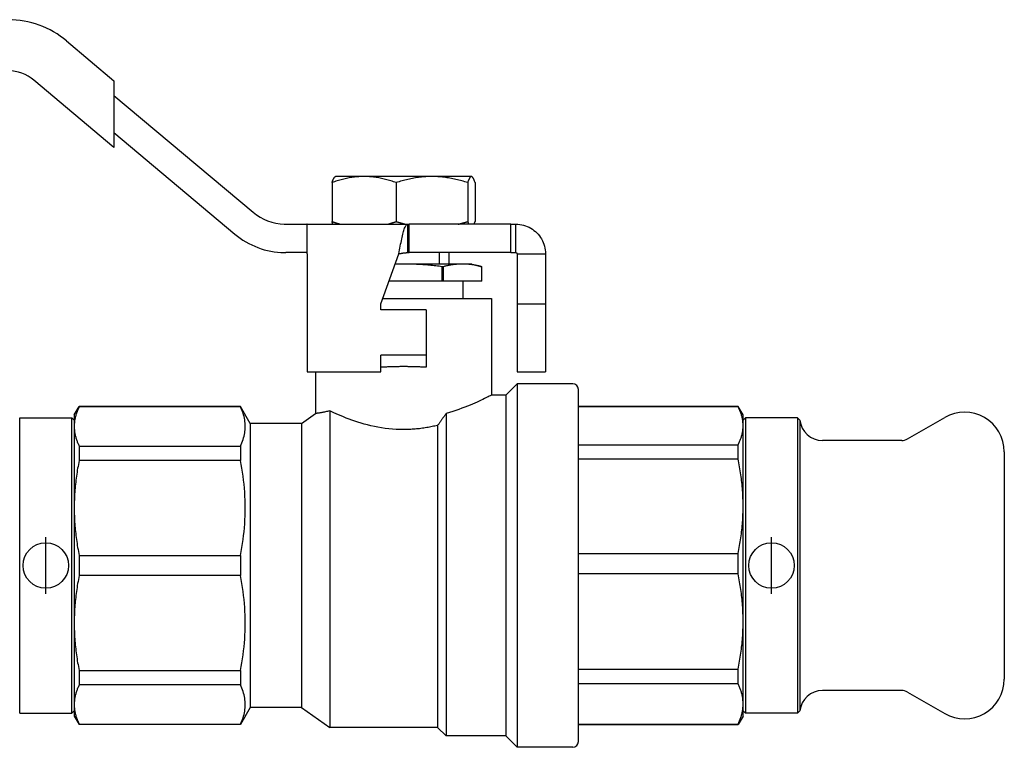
# Model space of a CAD drawing. Header units: millimetres. Extents: x 48 to 3580, y 53 to 351.
# Tile 2 of 4: x 290 to 376, y 205 to 269. Entities that reach past the tile are written whole.
import ezdxf

# ---------------------------------------------------------------- set-up
doc = ezdxf.new("R2010")
doc.units = ezdxf.units.MM
doc.layers.add('DETAIL', color=2, linetype='Continuous')
doc.layers.add('ORIGIN', color=6, linetype='Continuous')

msp = doc.modelspace()

# ---------------------------------------------------------------- linework, layer by layer
at = {"layer": 'DETAIL'}
for p, q in [((293.672, 267.125), (297.838, 263.63)), ((297.838, 257.755), (290.78, 263.678)), ((297.838, 263.63), (297.838, 262.324)), ((297.838, 262.324), (310.083, 252.049)), ((297.838, 262.324), (297.838, 259.061)), ((297.838, 259.061), (308.476, 250.134)), ((297.838, 259.061), (297.838, 257.755)), ((317.338, 255.196), (317.311, 255.181)), ((319.863, 255.196), (317.338, 255.196)), ((325.836, 255.196), (319.863, 255.196)), ((329.311, 255.196), (325.836, 255.196)), ((329.311, 255.196), (329.338, 255.196)), ((329.338, 255.196), (329.364, 255.181)), ((317.039, 254.661), (317.039, 251.232)), ((322.687, 254.661), (322.687, 251.232)), ((328.986, 254.661), (328.986, 251.232)), ((329.637, 254.661), (329.637, 251.232)), ((312.976, 250.996), (314.835, 250.996)), ((314.835, 250.996), (323.689, 250.996)), ((314.835, 250.996), (314.835, 249.071)), ((314.838, 248.396), (314.838, 250.989)), ((323.689, 250.996), (323.838, 250.996)), ((323.689, 250.996), (323.689, 249.746)), ((332.785, 250.996), (323.838, 250.996)), ((323.838, 248.496), (323.838, 250.996)), ((332.785, 250.996), (333.238, 250.996)), ((332.785, 248.496), (332.785, 250.996)), ((333.238, 249.746), (333.238, 250.996)), ((323.689, 249.746), (323.689, 248.496)), ((333.238, 248.496), (333.238, 249.746)), ((314.835, 249.071), (314.835, 248.496)), ((314.835, 248.496), (312.976, 248.496)), ((314.838, 248.396), (314.838, 237.997)), ((321.338, 243.997), (322.924, 248.396)), ((323.689, 248.496), (323.838, 248.496)), ((332.785, 248.496), (323.838, 248.496)), ((327.338, 248.496), (327.338, 247.496)), ((332.785, 248.496), (333.238, 248.496)), ((333.338, 248.396), (334.588, 248.396)), ((333.338, 248.396), (333.338, 243.997)), ((334.588, 248.396), (335.838, 248.396)), ((335.838, 248.396), (335.838, 243.997)), ((323.338, 247.496), (322.599, 247.496)), ((328.534, 247.496), (323.338, 247.496)), ((326.745, 245.996), (326.745, 247.255)), ((326.83, 247.255), (326.745, 247.255)), ((326.83, 247.255), (326.83, 245.996)), ((329.338, 247.496), (328.534, 247.496)), ((329.338, 247.496), (330.238, 247.255)), ((330.237, 245.996), (330.237, 247.255)), ((330.238, 247.255), (330.237, 247.255)), ((330.238, 245.996), (330.238, 247.255)), ((326.745, 245.996), (322.059, 245.996)), ((326.83, 245.996), (326.745, 245.996)), ((330.237, 245.996), (326.83, 245.996)), ((328.588, 244.463), (328.588, 245.996)), ((330.238, 245.996), (330.237, 245.996)), ((321.338, 243.463), (321.338, 243.997)), ((321.506, 244.463), (331.088, 244.463)), ((331.088, 244.463), (331.088, 235.963)), ((333.338, 243.997), (335.838, 243.997)), ((333.338, 243.997), (333.338, 237.997)), ((335.838, 243.997), (335.838, 237.997)), ((325.338, 243.463), (321.338, 243.463)), ((325.338, 243.463), (325.338, 239.463)), ((321.338, 237.997), (321.338, 239.463)), ((325.338, 239.463), (321.338, 239.463)), ((325.338, 239.463), (325.338, 238.408)), ((314.838, 237.997), (321.338, 237.997)), ((315.588, 237.997), (315.588, 234.339)), ((333.338, 237.997), (335.838, 237.997)), ((332.338, 235.963), (333.338, 236.963)), ((333.338, 236.963), (333.338, 204.963)), ((338.238, 236.963), (333.338, 236.963)), ((332.338, 235.963), (331.088, 235.963)), ((332.338, 235.963), (332.338, 205.963)), ((338.738, 205.463), (338.738, 236.463)), ((294.338, 234.213), (294.771, 234.963)), ((294.771, 234.963), (294.771, 234.935)), ((308.972, 234.963), (294.771, 234.963)), ((308.972, 234.963), (308.972, 234.935)), ((309.838, 233.463), (308.972, 234.963)), ((338.738, 234.963), (352.805, 234.963)), ((352.805, 234.944), (352.805, 234.963)), ((353.238, 234.213), (352.805, 234.963)), ((294.338, 234.213), (294.338, 233.205)), ((308.972, 234.935), (294.771, 234.935)), ((314.338, 233.463), (315.588, 234.339)), ((316.837, 234.574), (316.837, 206.713)), ((327.088, 234.343), (327.088, 205.963)), ((352.805, 234.944), (338.738, 234.944)), ((353.238, 233.264), (353.238, 234.213)), ((289.538, 207.963), (289.538, 233.963)), ((289.538, 233.963), (294.138, 233.963)), ((294.138, 207.963), (294.138, 233.963)), ((294.338, 233.763), (294.138, 233.963)), ((309.838, 233.463), (309.838, 208.463)), ((314.338, 233.463), (309.838, 233.463)), ((314.338, 233.463), (314.338, 208.463)), ((326.338, 233.292), (326.338, 206.713)), ((353.238, 233.763), (353.438, 233.963)), ((353.238, 226.177), (353.238, 233.264)), ((353.438, 233.963), (353.438, 207.963)), ((358.038, 233.963), (353.438, 233.963)), ((358.038, 233.963), (358.038, 207.963)), ((358.238, 233.763), (358.038, 233.963)), ((358.238, 233.763), (358.238, 208.163)), ((367.702, 232.097), (370.988, 233.995)), ((294.338, 233.205), (294.338, 226.034)), ((338.738, 231.583), (352.805, 231.583)), ((352.805, 230.334), (352.805, 231.583)), ((367.202, 231.963), (360.228, 231.963)), ((294.771, 231.475), (308.972, 231.475)), ((294.771, 231.475), (294.771, 230.211)), ((308.972, 231.475), (308.972, 230.211)), ((376.238, 230.963), (376.238, 210.963)), ((308.972, 230.211), (294.771, 230.211)), ((352.805, 230.334), (338.738, 230.334)), ((294.338, 226.034), (294.338, 215.893)), ((353.238, 216.037), (353.238, 226.177)), ((338.738, 222.021), (352.805, 222.021)), ((352.805, 220.234), (352.805, 222.021)), ((294.771, 221.857), (308.972, 221.857)), ((294.771, 221.857), (294.771, 220.07)), ((308.972, 221.857), (308.972, 220.07)), ((352.805, 220.234), (338.738, 220.234)), ((308.972, 220.07), (294.771, 220.07)), ((294.338, 215.893), (294.338, 208.722)), ((353.238, 208.782), (353.238, 216.037)), ((294.771, 211.716), (308.972, 211.716)), ((294.771, 211.716), (294.771, 210.452)), ((308.972, 211.716), (308.972, 210.452)), ((338.738, 211.84), (352.805, 211.84)), ((352.805, 210.561), (352.805, 211.84)), ((308.972, 210.452), (294.771, 210.452)), ((352.805, 210.561), (338.738, 210.561)), ((367.202, 209.963), (360.228, 209.963)), ((367.702, 209.829), (370.988, 207.932)), ((294.338, 208.163), (294.138, 207.963)), ((294.338, 208.722), (294.338, 207.713)), ((309.838, 208.463), (308.972, 206.963)), ((314.338, 208.463), (309.838, 208.463)), ((314.338, 208.463), (316.837, 206.713)), ((353.238, 207.713), (353.238, 208.782)), ((353.238, 208.163), (353.438, 207.963)), ((358.238, 208.163), (358.038, 207.963)), ((289.538, 207.963), (294.138, 207.963)), ((294.338, 207.713), (294.771, 206.963)), ((353.238, 207.713), (352.805, 206.963)), ((358.038, 207.963), (353.438, 207.963)), ((294.771, 206.992), (308.972, 206.992)), ((294.771, 206.992), (294.771, 206.963)), ((308.972, 206.963), (294.771, 206.963)), ((308.972, 206.992), (308.972, 206.963)), ((326.338, 206.713), (316.837, 206.713)), ((326.338, 206.713), (327.088, 205.963)), ((338.738, 207.004), (352.805, 207.004)), ((338.738, 206.963), (352.805, 206.963)), ((352.805, 206.963), (352.805, 207.004)), ((332.338, 205.963), (327.088, 205.963)), ((332.338, 205.963), (333.338, 204.963)), ((338.238, 204.963), (333.338, 204.963))]:
    msp.add_line(p, q, dxfattribs=at)
at = {"layer": 'DETAIL', "flags": 128}
for points in [[(319.863, 255.196), (319.743, 255.195), (319.624, 255.192), (319.505, 255.187), (319.386, 255.18), (319.267, 255.17), (319.148, 255.159), (319.029, 255.146), (318.91, 255.131), (318.792, 255.114), (318.673, 255.095), (318.555, 255.074), (318.437, 255.052), (318.319, 255.028), (318.202, 255.002), (318.084, 254.974), (317.967, 254.945), (317.85, 254.915), (317.733, 254.882), (317.617, 254.849), (317.501, 254.814), (317.385, 254.777), (317.269, 254.74), (317.154, 254.701), (317.039, 254.661)], [(317.039, 254.661), (317.05, 254.694), (317.061, 254.727), (317.072, 254.76), (317.083, 254.791), (317.095, 254.821), (317.106, 254.85), (317.117, 254.878), (317.128, 254.905), (317.14, 254.932), (317.151, 254.957), (317.162, 254.98), (317.174, 255.003), (317.185, 255.025), (317.196, 255.045), (317.208, 255.065), (317.219, 255.083), (317.231, 255.1), (317.242, 255.115), (317.253, 255.129), (317.265, 255.142), (317.276, 255.154), (317.288, 255.164), (317.299, 255.173), (317.311, 255.181)], [(322.687, 254.661), (322.572, 254.7), (322.457, 254.739), (322.342, 254.777), (322.227, 254.813), (322.111, 254.848), (321.994, 254.881), (321.878, 254.914), (321.761, 254.944), (321.644, 254.973), (321.526, 255.001), (321.409, 255.027), (321.291, 255.051), (321.172, 255.074), (321.054, 255.095), (320.935, 255.114), (320.817, 255.131), (320.698, 255.146), (320.579, 255.16), (320.459, 255.171), (320.34, 255.18), (320.221, 255.187), (320.101, 255.192), (319.982, 255.195), (319.863, 255.196)], [(325.836, 255.196), (325.702, 255.195), (325.569, 255.192), (325.436, 255.187), (325.303, 255.18), (325.17, 255.17), (325.037, 255.159), (324.905, 255.146), (324.773, 255.13), (324.641, 255.113), (324.509, 255.095), (324.377, 255.074), (324.246, 255.051), (324.114, 255.027), (323.983, 255.002), (323.853, 254.974), (323.722, 254.945), (323.592, 254.915), (323.462, 254.883), (323.332, 254.849), (323.202, 254.814), (323.073, 254.777), (322.944, 254.74), (322.815, 254.701), (322.687, 254.661)], [(328.986, 254.661), (328.857, 254.701), (328.728, 254.74), (328.598, 254.778), (328.469, 254.814), (328.339, 254.849), (328.21, 254.882), (328.08, 254.914), (327.95, 254.945), (327.819, 254.974), (327.689, 255.001), (327.558, 255.027), (327.427, 255.051), (327.296, 255.074), (327.164, 255.094), (327.032, 255.113), (326.901, 255.13), (326.768, 255.145), (326.636, 255.159), (326.503, 255.17), (326.37, 255.18), (326.237, 255.187), (326.104, 255.192), (325.97, 255.195), (325.836, 255.196)], [(329.311, 255.196), (329.297, 255.195), (329.283, 255.192), (329.27, 255.187), (329.256, 255.18), (329.242, 255.17), (329.229, 255.159), (329.215, 255.146), (329.201, 255.13), (329.188, 255.113), (329.174, 255.095), (329.16, 255.074), (329.147, 255.051), (329.133, 255.027), (329.12, 255.002), (329.106, 254.974), (329.093, 254.945), (329.079, 254.915), (329.066, 254.883), (329.052, 254.849), (329.039, 254.814), (329.025, 254.777), (329.012, 254.74), (328.999, 254.701), (328.986, 254.661)], [(329.637, 254.661), (329.623, 254.701), (329.61, 254.74), (329.597, 254.778), (329.583, 254.814), (329.57, 254.849), (329.556, 254.882), (329.543, 254.914), (329.53, 254.945), (329.516, 254.974), (329.503, 255.001), (329.489, 255.027), (329.476, 255.051), (329.462, 255.074), (329.448, 255.094), (329.435, 255.113), (329.421, 255.13), (329.407, 255.145), (329.394, 255.159), (329.38, 255.17), (329.366, 255.18), (329.353, 255.187), (329.339, 255.192), (329.325, 255.195), (329.311, 255.196)], [(317.125, 250.996), (317.121, 251.005), (317.117, 251.014), (317.114, 251.023), (317.11, 251.032), (317.107, 251.041), (317.103, 251.05), (317.099, 251.06), (317.096, 251.069), (317.092, 251.078), (317.089, 251.088), (317.085, 251.098), (317.081, 251.108), (317.078, 251.118), (317.074, 251.128), (317.071, 251.138), (317.067, 251.148), (317.064, 251.158), (317.06, 251.168), (317.056, 251.179), (317.053, 251.189), (317.049, 251.2), (317.046, 251.211), (317.042, 251.222), (317.039, 251.232)], [(317.039, 251.232), (317.069, 251.222), (317.1, 251.211), (317.131, 251.2), (317.162, 251.189), (317.193, 251.179), (317.224, 251.168), (317.255, 251.158), (317.286, 251.148), (317.317, 251.138), (317.348, 251.128), (317.379, 251.118), (317.41, 251.108), (317.441, 251.098), (317.472, 251.088), (317.503, 251.079), (317.534, 251.069), (317.565, 251.06), (317.596, 251.05), (317.627, 251.041), (317.658, 251.032), (317.69, 251.023), (317.721, 251.014), (317.752, 251.005), (317.783, 250.996)], [(321.942, 250.996), (321.973, 251.005), (322.004, 251.014), (322.036, 251.023), (322.067, 251.032), (322.098, 251.041), (322.129, 251.05), (322.161, 251.06), (322.192, 251.069), (322.223, 251.079), (322.254, 251.088), (322.285, 251.098), (322.316, 251.108), (322.347, 251.118), (322.378, 251.128), (322.409, 251.138), (322.44, 251.148), (322.471, 251.158), (322.502, 251.169), (322.533, 251.179), (322.564, 251.19), (322.594, 251.2), (322.625, 251.211), (322.656, 251.222), (322.687, 251.232)], [(322.687, 251.232), (322.721, 251.221), (322.755, 251.211), (322.79, 251.2), (322.824, 251.189), (322.859, 251.179), (322.894, 251.168), (322.928, 251.158), (322.963, 251.148), (322.997, 251.137), (323.032, 251.127), (323.066, 251.117), (323.101, 251.108), (323.136, 251.098), (323.17, 251.088), (323.205, 251.078), (323.239, 251.069), (323.274, 251.059), (323.309, 251.05), (323.343, 251.041), (323.378, 251.032), (323.413, 251.023), (323.448, 251.014), (323.482, 251.005), (323.517, 250.996)], [(322.924, 248.396), (322.956, 248.567), (322.988, 248.736), (323.02, 248.904), (323.051, 249.069), (323.083, 249.232), (323.115, 249.391), (323.147, 249.546), (323.179, 249.697), (323.211, 249.841), (323.243, 249.979), (323.274, 250.111), (323.306, 250.235), (323.338, 250.351), (323.37, 250.459), (323.402, 250.558), (323.434, 250.648), (323.466, 250.728), (323.497, 250.799), (323.529, 250.858), (323.561, 250.908), (323.593, 250.946), (323.625, 250.974), (323.657, 250.991), (323.689, 250.996)], [(328.155, 250.996), (328.19, 251.005), (328.225, 251.014), (328.259, 251.023), (328.294, 251.032), (328.329, 251.041), (328.364, 251.05), (328.398, 251.06), (328.433, 251.069), (328.468, 251.078), (328.502, 251.088), (328.537, 251.098), (328.571, 251.108), (328.606, 251.118), (328.641, 251.128), (328.675, 251.138), (328.71, 251.148), (328.744, 251.158), (328.779, 251.168), (328.813, 251.179), (328.848, 251.189), (328.882, 251.2), (328.917, 251.211), (328.951, 251.222), (328.986, 251.232)], [(328.986, 251.232), (328.989, 251.221), (328.993, 251.211), (328.996, 251.2), (329, 251.189), (329.003, 251.179), (329.007, 251.168), (329.011, 251.158), (329.014, 251.148), (329.018, 251.137), (329.021, 251.127), (329.025, 251.117), (329.028, 251.108), (329.032, 251.098), (329.036, 251.088), (329.039, 251.078), (329.043, 251.069), (329.046, 251.059), (329.05, 251.05), (329.053, 251.041), (329.057, 251.032), (329.061, 251.023), (329.064, 251.014), (329.068, 251.005), (329.071, 250.996)], [(329.551, 250.996), (329.554, 251.005), (329.558, 251.014), (329.562, 251.023), (329.565, 251.032), (329.569, 251.041), (329.572, 251.05), (329.576, 251.06), (329.58, 251.069), (329.583, 251.078), (329.587, 251.088), (329.59, 251.098), (329.594, 251.108), (329.597, 251.118), (329.601, 251.128), (329.605, 251.138), (329.608, 251.148), (329.612, 251.158), (329.615, 251.168), (329.619, 251.179), (329.622, 251.189), (329.626, 251.2), (329.63, 251.211), (329.633, 251.222), (329.637, 251.232)], [(333.238, 250.996), (333.408, 250.991), (333.577, 250.974), (333.745, 250.946), (333.91, 250.908), (334.073, 250.858), (334.233, 250.799), (334.388, 250.728), (334.538, 250.648), (334.682, 250.558), (334.82, 250.459), (334.952, 250.351), (335.076, 250.235), (335.192, 250.111), (335.3, 249.979), (335.399, 249.841), (335.489, 249.697), (335.569, 249.546), (335.64, 249.391), (335.7, 249.232), (335.749, 249.069), (335.788, 248.904), (335.815, 248.736), (335.832, 248.567), (335.838, 248.396)], [(314.835, 248.496), (314.835, 248.496), (314.835, 248.496), (314.835, 248.496), (314.836, 248.496), (314.836, 248.496), (314.836, 248.496), (314.836, 248.496), (314.836, 248.496), (314.836, 248.496), (314.836, 248.496), (314.836, 248.496), (314.836, 248.496), (314.836, 248.496), (314.837, 248.496), (314.837, 248.496), (314.837, 248.496), (314.837, 248.496), (314.837, 248.496), (314.837, 248.496), (314.837, 248.496), (314.837, 248.496), (314.837, 248.496), (314.838, 248.496), (314.838, 248.496)], [(322.924, 248.396), (322.956, 248.403), (322.988, 248.41), (323.02, 248.416), (323.051, 248.422), (323.083, 248.429), (323.115, 248.435), (323.147, 248.441), (323.179, 248.446), (323.211, 248.452), (323.243, 248.457), (323.274, 248.462), (323.306, 248.467), (323.338, 248.472), (323.37, 248.476), (323.402, 248.48), (323.434, 248.483), (323.466, 248.486), (323.497, 248.489), (323.529, 248.491), (323.561, 248.493), (323.593, 248.495), (323.625, 248.496), (323.657, 248.496), (323.689, 248.496)], [(326.474, 248.496), (326.474, 248.455), (326.473, 248.413), (326.473, 248.371), (326.472, 248.33), (326.472, 248.288), (326.471, 248.246), (326.471, 248.204), (326.47, 248.163), (326.47, 248.121), (326.47, 248.079), (326.469, 248.038), (326.469, 247.996), (326.468, 247.954), (326.468, 247.913), (326.467, 247.871), (326.467, 247.829), (326.466, 247.788), (326.466, 247.746), (326.466, 247.705), (326.465, 247.663), (326.465, 247.621), (326.464, 247.58), (326.464, 247.538), (326.463, 247.496)], [(333.238, 248.496), (333.244, 248.496), (333.251, 248.496), (333.257, 248.495), (333.264, 248.493), (333.27, 248.491), (333.276, 248.489), (333.282, 248.486), (333.288, 248.483), (333.293, 248.48), (333.299, 248.476), (333.304, 248.472), (333.308, 248.467), (333.313, 248.462), (333.317, 248.457), (333.321, 248.452), (333.324, 248.446), (333.327, 248.441), (333.33, 248.435), (333.332, 248.429), (333.334, 248.422), (333.336, 248.416), (333.337, 248.41), (333.337, 248.403), (333.338, 248.396)], [(323.338, 247.496), (323.307, 247.496), (323.276, 247.496), (323.245, 247.496), (323.214, 247.496), (323.183, 247.496), (323.152, 247.496), (323.121, 247.495), (323.09, 247.495), (323.059, 247.495), (323.028, 247.494), (322.997, 247.494), (322.966, 247.493), (322.935, 247.493), (322.904, 247.492), (322.874, 247.492), (322.843, 247.491), (322.812, 247.49), (322.781, 247.489), (322.75, 247.489), (322.719, 247.488), (322.688, 247.487), (322.657, 247.486), (322.626, 247.485), (322.595, 247.484)], [(326.745, 247.255), (326.603, 247.274), (326.461, 247.292), (326.319, 247.309), (326.177, 247.325), (326.035, 247.341), (325.893, 247.356), (325.751, 247.371), (325.609, 247.385), (325.467, 247.398), (325.325, 247.41), (325.183, 247.421), (325.041, 247.432), (324.899, 247.442), (324.757, 247.451), (324.615, 247.46), (324.473, 247.467), (324.331, 247.474), (324.189, 247.48), (324.048, 247.485), (323.906, 247.489), (323.764, 247.492), (323.622, 247.495), (323.48, 247.496), (323.338, 247.496)], [(328.534, 247.496), (328.463, 247.496), (328.392, 247.495), (328.32, 247.492), (328.249, 247.489), (328.178, 247.485), (328.107, 247.48), (328.036, 247.474), (327.965, 247.467), (327.894, 247.46), (327.823, 247.451), (327.752, 247.442), (327.681, 247.432), (327.61, 247.421), (327.539, 247.41), (327.468, 247.398), (327.397, 247.385), (327.326, 247.371), (327.255, 247.356), (327.185, 247.341), (327.114, 247.325), (327.043, 247.309), (326.972, 247.292), (326.901, 247.274), (326.83, 247.255)], [(330.237, 247.255), (330.167, 247.274), (330.096, 247.292), (330.025, 247.309), (329.954, 247.325), (329.883, 247.341), (329.812, 247.356), (329.741, 247.371), (329.67, 247.384), (329.599, 247.397), (329.528, 247.41), (329.457, 247.421), (329.386, 247.432), (329.315, 247.442), (329.244, 247.451), (329.173, 247.46), (329.102, 247.467), (329.031, 247.474), (328.96, 247.48), (328.889, 247.485), (328.818, 247.489), (328.747, 247.492), (328.676, 247.495), (328.605, 247.496), (328.534, 247.496)], [(323.338, 238.463), (323.254, 238.463), (323.169, 238.463), (323.085, 238.463), (323.001, 238.462), (322.917, 238.461), (322.833, 238.46), (322.749, 238.459), (322.665, 238.457), (322.581, 238.456), (322.497, 238.454), (322.413, 238.452), (322.329, 238.45), (322.245, 238.447), (322.162, 238.445), (322.079, 238.442), (321.995, 238.439), (321.912, 238.436), (321.83, 238.432), (321.747, 238.429), (321.665, 238.425), (321.583, 238.421), (321.501, 238.417), (321.419, 238.413), (321.338, 238.408)], [(325.338, 238.408), (325.256, 238.413), (325.175, 238.417), (325.093, 238.421), (325.011, 238.425), (324.928, 238.429), (324.846, 238.432), (324.763, 238.436), (324.68, 238.439), (324.597, 238.442), (324.513, 238.445), (324.43, 238.447), (324.346, 238.45), (324.262, 238.452), (324.179, 238.454), (324.095, 238.456), (324.011, 238.457), (323.927, 238.459), (323.842, 238.46), (323.758, 238.461), (323.674, 238.462), (323.59, 238.463), (323.506, 238.463), (323.422, 238.463), (323.338, 238.463)], [(331.088, 235.963), (331.08, 235.959), (331.056, 235.947), (331.016, 235.926), (330.96, 235.898), (330.889, 235.862), (330.803, 235.818), (330.702, 235.768), (330.587, 235.711), (330.457, 235.648), (330.314, 235.579), (330.158, 235.505), (329.988, 235.426), (329.807, 235.343), (329.613, 235.257), (329.407, 235.168), (329.19, 235.077), (328.962, 234.984), (328.723, 234.889), (328.473, 234.795), (328.214, 234.701), (327.945, 234.608), (327.668, 234.517), (327.382, 234.428), (327.088, 234.343)], [(294.771, 234.935), (294.736, 234.863), (294.703, 234.791), (294.672, 234.719), (294.641, 234.647), (294.612, 234.575), (294.585, 234.503), (294.559, 234.431), (294.534, 234.359), (294.511, 234.287), (294.489, 234.215), (294.468, 234.143), (294.449, 234.071), (294.432, 233.999), (294.415, 233.927), (294.401, 233.855), (294.388, 233.783), (294.376, 233.71), (294.366, 233.638), (294.357, 233.566), (294.35, 233.494), (294.345, 233.422), (294.341, 233.349), (294.338, 233.277), (294.338, 233.205)], [(308.972, 231.475), (309.039, 231.618), (309.101, 231.762), (309.157, 231.906), (309.208, 232.049), (309.253, 232.193), (309.293, 232.337), (309.326, 232.481), (309.354, 232.625), (309.376, 232.769), (309.392, 232.913), (309.401, 233.057), (309.405, 233.201), (309.402, 233.346), (309.392, 233.49), (309.377, 233.635), (309.355, 233.78), (309.327, 233.924), (309.293, 234.069), (309.254, 234.214), (309.209, 234.358), (309.158, 234.503), (309.101, 234.647), (309.039, 234.791), (308.972, 234.935)], [(316.837, 234.574), (316.738, 234.55), (316.642, 234.527), (316.551, 234.506), (316.463, 234.486), (316.38, 234.468), (316.3, 234.452), (316.224, 234.437), (316.153, 234.424), (316.085, 234.412), (316.022, 234.401), (315.963, 234.391), (315.908, 234.383), (315.857, 234.375), (315.811, 234.368), (315.768, 234.362), (315.731, 234.357), (315.697, 234.353), (315.668, 234.349), (315.644, 234.345), (315.624, 234.343), (315.608, 234.341), (315.597, 234.339), (315.59, 234.338), (315.588, 234.338)], [(323.338, 232.922), (323.01, 232.926), (322.682, 232.94), (322.356, 232.963), (322.031, 232.994), (321.709, 233.033), (321.39, 233.079), (321.076, 233.134), (320.767, 233.195), (320.464, 233.262), (320.167, 233.335), (319.877, 233.412), (319.594, 233.494), (319.319, 233.579), (319.051, 233.667), (318.792, 233.757), (318.54, 233.848), (318.296, 233.941), (318.06, 234.034), (317.833, 234.127), (317.615, 234.22), (317.407, 234.311), (317.207, 234.401), (317.017, 234.489), (316.837, 234.574)], [(327.088, 234.343), (327.057, 234.299), (327.026, 234.256), (326.995, 234.212), (326.964, 234.169), (326.933, 234.125), (326.902, 234.082), (326.871, 234.038), (326.839, 233.995), (326.808, 233.951), (326.777, 233.907), (326.746, 233.864), (326.715, 233.82), (326.683, 233.776), (326.652, 233.732), (326.621, 233.689), (326.589, 233.645), (326.558, 233.601), (326.527, 233.557), (326.495, 233.513), (326.464, 233.469), (326.432, 233.425), (326.401, 233.381), (326.369, 233.336), (326.338, 233.292)], [(353.238, 233.264), (353.237, 233.334), (353.234, 233.404), (353.23, 233.474), (353.225, 233.544), (353.218, 233.614), (353.209, 233.684), (353.199, 233.754), (353.187, 233.824), (353.174, 233.894), (353.16, 233.965), (353.143, 234.035), (353.126, 234.105), (353.107, 234.175), (353.086, 234.245), (353.064, 234.315), (353.041, 234.385), (353.016, 234.456), (352.99, 234.526), (352.963, 234.595), (352.934, 234.665), (352.903, 234.735), (352.872, 234.805), (352.839, 234.875), (352.805, 234.944)], [(326.338, 233.292), (326.221, 233.264), (326.103, 233.237), (325.984, 233.211), (325.864, 233.186), (325.743, 233.162), (325.621, 233.138), (325.498, 233.116), (325.374, 233.094), (325.25, 233.074), (325.125, 233.055), (324.999, 233.037), (324.873, 233.02), (324.746, 233.005), (324.619, 232.99), (324.492, 232.977), (324.365, 232.966), (324.237, 232.956), (324.109, 232.947), (323.981, 232.939), (323.853, 232.933), (323.725, 232.928), (323.596, 232.925), (323.467, 232.922), (323.338, 232.922)], [(352.805, 231.583), (352.839, 231.653), (352.872, 231.722), (352.904, 231.792), (352.934, 231.862), (352.963, 231.932), (352.99, 232.002), (353.017, 232.072), (353.041, 232.142), (353.065, 232.212), (353.087, 232.282), (353.107, 232.352), (353.126, 232.422), (353.144, 232.492), (353.16, 232.562), (353.175, 232.632), (353.188, 232.702), (353.199, 232.772), (353.209, 232.842), (353.218, 232.913), (353.225, 232.983), (353.231, 233.053), (353.234, 233.123), (353.237, 233.193), (353.238, 233.264)], [(294.338, 233.205), (294.338, 233.133), (294.341, 233.061), (294.345, 232.989), (294.35, 232.917), (294.357, 232.844), (294.366, 232.772), (294.376, 232.7), (294.388, 232.628), (294.401, 232.556), (294.416, 232.483), (294.432, 232.411), (294.449, 232.339), (294.468, 232.267), (294.489, 232.194), (294.511, 232.122), (294.534, 232.05), (294.559, 231.978), (294.585, 231.906), (294.613, 231.834), (294.642, 231.762), (294.672, 231.69), (294.703, 231.618), (294.736, 231.547), (294.771, 231.475)], [(294.771, 230.211), (294.736, 230.037), (294.703, 229.864), (294.672, 229.69), (294.641, 229.516), (294.612, 229.342), (294.585, 229.169), (294.559, 228.995), (294.534, 228.821), (294.511, 228.647), (294.489, 228.473), (294.468, 228.299), (294.449, 228.125), (294.432, 227.951), (294.415, 227.777), (294.401, 227.603), (294.388, 227.429), (294.376, 227.255), (294.366, 227.08), (294.357, 226.906), (294.35, 226.732), (294.345, 226.557), (294.341, 226.383), (294.338, 226.209), (294.338, 226.034)], [(308.972, 221.857), (309.039, 222.204), (309.101, 222.55), (309.157, 222.897), (309.208, 223.244), (309.253, 223.591), (309.293, 223.938), (309.326, 224.286), (309.354, 224.633), (309.376, 224.981), (309.392, 225.329), (309.401, 225.677), (309.405, 226.025), (309.402, 226.374), (309.392, 226.723), (309.377, 227.072), (309.355, 227.422), (309.327, 227.771), (309.293, 228.121), (309.254, 228.47), (309.209, 228.819), (309.158, 229.168), (309.101, 229.516), (309.039, 229.864), (308.972, 230.211)], [(353.238, 226.177), (353.237, 226.35), (353.234, 226.524), (353.23, 226.697), (353.225, 226.87), (353.218, 227.043), (353.209, 227.217), (353.199, 227.39), (353.187, 227.564), (353.174, 227.737), (353.16, 227.911), (353.143, 228.084), (353.126, 228.258), (353.107, 228.431), (353.086, 228.605), (353.064, 228.778), (353.041, 228.951), (353.016, 229.125), (352.99, 229.298), (352.963, 229.471), (352.934, 229.644), (352.903, 229.816), (352.872, 229.989), (352.839, 230.161), (352.805, 230.334)], [(294.338, 226.034), (294.338, 225.86), (294.341, 225.686), (294.345, 225.512), (294.35, 225.338), (294.357, 225.164), (294.366, 224.989), (294.376, 224.815), (294.388, 224.641), (294.401, 224.466), (294.416, 224.292), (294.432, 224.118), (294.449, 223.943), (294.468, 223.769), (294.489, 223.595), (294.511, 223.42), (294.534, 223.246), (294.559, 223.072), (294.585, 222.898), (294.613, 222.724), (294.642, 222.551), (294.672, 222.377), (294.703, 222.204), (294.736, 222.03), (294.771, 221.857)], [(352.805, 222.021), (352.839, 222.194), (352.872, 222.367), (352.904, 222.54), (352.934, 222.712), (352.963, 222.885), (352.99, 223.058), (353.017, 223.231), (353.041, 223.404), (353.065, 223.577), (353.087, 223.75), (353.107, 223.923), (353.126, 224.097), (353.144, 224.27), (353.16, 224.443), (353.175, 224.616), (353.188, 224.789), (353.199, 224.963), (353.209, 225.136), (353.218, 225.31), (353.225, 225.483), (353.231, 225.657), (353.234, 225.83), (353.237, 226.004), (353.238, 226.177)], [(353.238, 216.037), (353.237, 216.212), (353.234, 216.387), (353.23, 216.561), (353.225, 216.736), (353.218, 216.912), (353.209, 217.087), (353.199, 217.262), (353.187, 217.437), (353.174, 217.612), (353.16, 217.787), (353.143, 217.963), (353.126, 218.138), (353.107, 218.313), (353.086, 218.488), (353.064, 218.663), (353.041, 218.838), (353.016, 219.013), (352.99, 219.188), (352.963, 219.363), (352.934, 219.537), (352.903, 219.711), (352.872, 219.886), (352.839, 220.06), (352.805, 220.234)], [(294.771, 220.07), (294.736, 219.896), (294.703, 219.722), (294.672, 219.549), (294.641, 219.375), (294.612, 219.201), (294.585, 219.028), (294.559, 218.854), (294.534, 218.68), (294.511, 218.506), (294.489, 218.332), (294.468, 218.158), (294.449, 217.984), (294.432, 217.81), (294.415, 217.636), (294.401, 217.462), (294.388, 217.288), (294.376, 217.114), (294.366, 216.939), (294.357, 216.765), (294.35, 216.591), (294.345, 216.416), (294.341, 216.242), (294.338, 216.067), (294.338, 215.893)], [(308.972, 211.716), (309.039, 212.063), (309.101, 212.409), (309.157, 212.756), (309.208, 213.103), (309.253, 213.45), (309.293, 213.797), (309.326, 214.145), (309.354, 214.492), (309.376, 214.84), (309.392, 215.188), (309.401, 215.536), (309.405, 215.884), (309.402, 216.233), (309.392, 216.582), (309.377, 216.931), (309.355, 217.28), (309.327, 217.63), (309.293, 217.979), (309.254, 218.329), (309.209, 218.678), (309.158, 219.027), (309.101, 219.375), (309.039, 219.723), (308.972, 220.07)], [(294.338, 215.893), (294.338, 215.719), (294.341, 215.545), (294.345, 215.371), (294.35, 215.197), (294.357, 215.023), (294.366, 214.848), (294.376, 214.674), (294.388, 214.5), (294.401, 214.325), (294.416, 214.151), (294.432, 213.976), (294.449, 213.802), (294.468, 213.628), (294.489, 213.454), (294.511, 213.279), (294.534, 213.105), (294.559, 212.931), (294.585, 212.757), (294.613, 212.583), (294.642, 212.41), (294.672, 212.236), (294.703, 212.063), (294.736, 211.889), (294.771, 211.716)], [(352.805, 211.84), (352.839, 212.015), (352.872, 212.189), (352.904, 212.364), (352.934, 212.538), (352.963, 212.713), (352.99, 212.887), (353.017, 213.062), (353.041, 213.237), (353.065, 213.411), (353.087, 213.586), (353.107, 213.761), (353.126, 213.936), (353.144, 214.111), (353.16, 214.286), (353.175, 214.46), (353.188, 214.635), (353.199, 214.811), (353.209, 214.986), (353.218, 215.161), (353.225, 215.336), (353.231, 215.511), (353.234, 215.686), (353.237, 215.862), (353.238, 216.037)], [(294.771, 210.452), (294.736, 210.38), (294.703, 210.308), (294.672, 210.236), (294.641, 210.164), (294.612, 210.092), (294.585, 210.02), (294.559, 209.949), (294.534, 209.876), (294.511, 209.804), (294.489, 209.732), (294.468, 209.66), (294.449, 209.588), (294.432, 209.516), (294.415, 209.444), (294.401, 209.372), (294.388, 209.3), (294.376, 209.228), (294.366, 209.156), (294.357, 209.083), (294.35, 209.011), (294.345, 208.939), (294.341, 208.867), (294.338, 208.794), (294.338, 208.722)], [(308.972, 206.992), (309.039, 207.136), (309.101, 207.279), (309.157, 207.423), (309.208, 207.566), (309.253, 207.71), (309.293, 207.854), (309.326, 207.998), (309.354, 208.142), (309.376, 208.286), (309.392, 208.43), (309.401, 208.574), (309.405, 208.718), (309.402, 208.863), (309.392, 209.007), (309.377, 209.152), (309.355, 209.297), (309.327, 209.442), (309.293, 209.586), (309.254, 209.731), (309.209, 209.876), (309.158, 210.02), (309.101, 210.164), (309.039, 210.308), (308.972, 210.452)], [(353.238, 208.782), (353.237, 208.857), (353.234, 208.931), (353.23, 209.005), (353.225, 209.079), (353.218, 209.153), (353.209, 209.227), (353.199, 209.302), (353.187, 209.376), (353.174, 209.45), (353.16, 209.524), (353.143, 209.599), (353.126, 209.673), (353.107, 209.747), (353.086, 209.821), (353.064, 209.896), (353.041, 209.97), (353.016, 210.044), (352.99, 210.118), (352.963, 210.192), (352.934, 210.266), (352.903, 210.34), (352.872, 210.414), (352.839, 210.488), (352.805, 210.561)], [(294.338, 208.722), (294.338, 208.65), (294.341, 208.578), (294.345, 208.506), (294.35, 208.434), (294.357, 208.362), (294.366, 208.289), (294.376, 208.217), (294.388, 208.145), (294.401, 208.073), (294.416, 208), (294.432, 207.928), (294.449, 207.856), (294.468, 207.784), (294.489, 207.712), (294.511, 207.639), (294.534, 207.567), (294.559, 207.495), (294.585, 207.423), (294.613, 207.351), (294.642, 207.279), (294.672, 207.207), (294.703, 207.136), (294.736, 207.064), (294.771, 206.992)], [(352.805, 207.004), (352.839, 207.077), (352.872, 207.151), (352.904, 207.225), (352.934, 207.299), (352.963, 207.373), (352.99, 207.447), (353.017, 207.521), (353.041, 207.595), (353.065, 207.669), (353.087, 207.744), (353.107, 207.818), (353.126, 207.892), (353.144, 207.966), (353.16, 208.04), (353.175, 208.114), (353.188, 208.188), (353.199, 208.263), (353.209, 208.337), (353.218, 208.411), (353.225, 208.485), (353.231, 208.56), (353.234, 208.634), (353.237, 208.708), (353.238, 208.782)]]:
    msp.add_lwpolyline(points, dxfattribs=at)
at = {"layer": 'DETAIL'}
for centre, radius, start, end in [((288.53, 260.996), 8, 50, 90), ((288.53, 260.996), 3.5, 50, 90), ((312.976, 255.496), 4.5, 230, 268.24436), ((312.976, 255.496), 7, 230, 268.87148), ((338.238, 236.463), 0.5, 0, 90), ((372.738, 230.963), 3.5, 0, 120), ((360.228, 233.963), 2, 185.73917, 270), ((367.202, 232.963), 1, 270, 300), ((372.738, 210.963), 3.5, 240, 0), ((360.228, 207.963), 2, 90, 174.26083), ((367.202, 208.963), 1, 60, 90), ((338.238, 205.463), 0.5, 270, 0)]:
    msp.add_arc(centre, radius, start, end, dxfattribs=at)
for centre, major_axis, ratio, start_param, end_param in [((312.86, 251.739), (1.827, -0.056), 0.405413, 4.712378, 4.787862), ((314.836, 248.396), (-0.001, 2.6), 0.012982, 6.209111, 6.283179), ((312.848, 249.025), (-1.923, 0.038), 0.274186, 1.570792, 1.642535)]:
    msp.add_ellipse(centre, major_axis=major_axis, ratio=ratio, start_param=start_param, end_param=end_param, dxfattribs=at)
at = {"layer": 'ORIGIN'}
for p, q in [((291.838, 218.463), (291.838, 223.463)), ((355.738, 218.463), (355.738, 223.463))]:
    msp.add_line(p, q, dxfattribs=at)
for centre in [(291.838, 220.963), (355.738, 220.963)]:
    msp.add_circle(centre, 2, dxfattribs=at)

doc.saveas('drawing.dxf')
